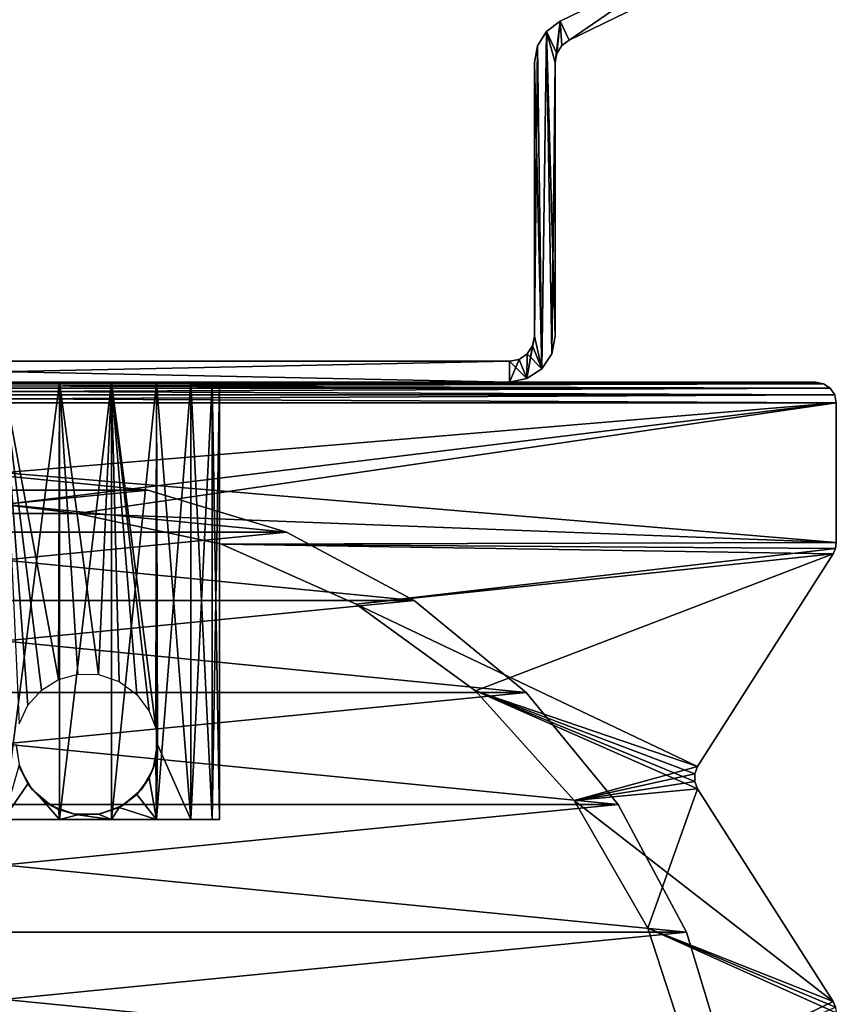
# Model space of a CAD drawing. Header units: millimetres. Extents: x -20 to 20, y 0 to 60.6.
# Tile 5 of 6: x 0.4 to 20, y 25.1 to 48.7. Entities that reach past the tile are written whole.
import ezdxf

# ---------------------------------------------------------------- set-up
doc = ezdxf.new("R2010")
doc.units = ezdxf.units.MM
doc.header["$LTSCALE"] = 65.185185
for name, color, linetype in [('1', 7, 'CONTINUOUS'), ('17', 7, 'CONTINUOUS'), ('2', 7, 'CONTINUOUS'), ('27', 7, 'CONTINUOUS'), ('28', 7, 'CONTINUOUS'), ('29', 7, 'CONTINUOUS'), ('31', 7, 'CONTINUOUS'), ('32', 7, 'CONTINUOUS'), ('33', 7, 'CONTINUOUS'), ('34', 7, 'CONTINUOUS'), ('35', 7, 'CONTINUOUS'), ('36', 7, 'CONTINUOUS'), ('37', 7, 'CONTINUOUS'), ('41', 7, 'CONTINUOUS'), ('42', 7, 'CONTINUOUS'), ('43', 7, 'CONTINUOUS'), ('54', 7, 'CONTINUOUS'), ('56', 7, 'CONTINUOUS'), ('58', 7, 'CONTINUOUS'), ('6', 7, 'CONTINUOUS'), ('63', 7, 'CONTINUOUS'), ('64', 7, 'CONTINUOUS'), ('65', 7, 'CONTINUOUS'), ('66', 7, 'CONTINUOUS'), ('7', 7, 'CONTINUOUS'), ('70', 7, 'CONTINUOUS'), ('71', 7, 'CONTINUOUS'), ('72', 7, 'CONTINUOUS'), ('8', 7, 'CONTINUOUS'), ('83', 7, 'CONTINUOUS'), ('85', 7, 'CONTINUOUS'), ('87', 7, 'CONTINUOUS'), ('9', 7, 'CONTINUOUS')]:
    doc.layers.add(name, color=color, linetype=linetype)

msp = doc.modelspace()

# ---------------------------------------------------------------- linework, layer by layer
at = {"layer": '1', "color": 250, "linetype": 'Continuous', "true_color": 0x1c1c1c}
for points in [[(-19.854, 39.854), (-19.691, 39.962), (19.854, 39.854), (-19.854, 39.854)], [(-19.691, 39.962), (-19.5, 40), (19.691, 39.962), (-19.691, 39.962)], [(19.854, 39.854), (-19.691, 39.962), (19.691, 39.962), (19.854, 39.854)], [(-19.5, 40), (19.5, 40), (19.691, 39.962), (-19.5, 40)], [(-19.962, 39.691), (-19.854, 39.854), (19.962, 39.691), (-19.962, 39.691)], [(19.962, 39.691), (-19.854, 39.854), (19.854, 39.854), (19.962, 39.691)], [(-20, 39.5), (-19.962, 39.691), (20, 39.5), (-20, 39.5)], [(20, 36.146), (-20, 39.5), (20, 39.5), (20, 36.146)], [(-1.77, 36.845), (-20, 39.5), (1.77, 36.845), (-1.77, 36.845)], [(-20, 39.5), (20, 36.146), (1.77, 36.845), (-20, 39.5)], [(20, 39.5), (-19.962, 39.691), (19.962, 39.691), (20, 39.5)], [(1.77, 36.845), (20, 36.146), (5.234, 36.109), (1.77, 36.845)], [(20, 36.146), (19.98, 36.006), (5.234, 36.109), (20, 36.146)], [(5.234, 36.109), (19.922, 35.877), (8.469, 34.669), (5.234, 36.109)], [(19.98, 36.006), (19.922, 35.877), (5.234, 36.109), (19.98, 36.006)], [(19.922, 35.877), (16.668, 30.77), (8.469, 34.669), (19.922, 35.877)], [(8.469, 34.669), (16.668, 30.77), (11.334, 32.587), (8.469, 34.669)], [(16.668, 30.77), (16.599, 30.595), (11.334, 32.587), (16.668, 30.77)], [(16.599, 30.595), (16.599, 30.407), (11.334, 32.587), (16.599, 30.595)], [(11.334, 32.587), (16.668, 30.232), (13.703, 29.956), (11.334, 32.587)], [(16.599, 30.407), (16.668, 30.232), (11.334, 32.587), (16.599, 30.407)], [(16.668, 30.232), (19.922, 25.125), (13.703, 29.956), (16.668, 30.232)], [(13.703, 29.956), (19.922, 25.125), (15.474, 26.889), (13.703, 29.956)], [(19.922, 25.125), (19.98, 24.996), (15.474, 26.889), (19.922, 25.125)], [(15.474, 26.889), (20, 24.856), (16.568, 23.522), (15.474, 26.889)], [(19.98, 24.996), (20, 24.856), (15.474, 26.889), (19.98, 24.996)]]:
    msp.add_3dface(points, dxfattribs=at)
at = {"layer": '17', "color": 250, "linetype": 'Continuous', "true_color": 0x1c1c1c}
for points in [[(19.691, 39.962), (19.5, 40), (19.691, 39.962, 768), (19.691, 39.962)], [(19.5, 40), (19.5, 40, 768), (19.691, 39.962, 768), (19.5, 40)], [(19.854, 39.854), (19.691, 39.962), (19.854, 39.854, 768), (19.854, 39.854)], [(19.691, 39.962), (19.691, 39.962, 768), (19.854, 39.854, 768), (19.691, 39.962)], [(19.962, 39.691), (19.854, 39.854), (19.962, 39.691, 768), (19.962, 39.691)], [(19.854, 39.854), (19.854, 39.854, 768), (19.962, 39.691, 768), (19.854, 39.854)], [(20, 39.5), (19.962, 39.691), (20, 39.5, 768), (20, 39.5)], [(20, 39.5, 768), (19.962, 39.691), (19.962, 39.691, 768), (20, 39.5, 768)]]:
    msp.add_3dface(points, dxfattribs=at)
at = {"layer": '2', "color": 250, "linetype": 'Continuous', "true_color": 0x1c1c1c}
for points in [[(-19.691, 39.962, 768), (-19.854, 39.854, 768), (19.691, 39.962, 768), (-19.691, 39.962, 768)], [(19.691, 39.962, 768), (-19.854, 39.854, 768), (19.854, 39.854, 768), (19.691, 39.962, 768)], [(19.5, 40, 768), (-19.691, 39.962, 768), (19.691, 39.962, 768), (19.5, 40, 768)], [(-19.5, 40, 768), (-19.691, 39.962, 768), (19.5, 40, 768), (-19.5, 40, 768)], [(-19.854, 39.854, 768), (-19.962, 39.691, 768), (19.854, 39.854, 768), (-19.854, 39.854, 768)], [(19.854, 39.854, 768), (-19.962, 39.691, 768), (19.962, 39.691, 768), (19.854, 39.854, 768)], [(-20, 39.5, 768), (20, 39.5, 768), (19.962, 39.691, 768), (-20, 39.5, 768)], [(-19.962, 39.691, 768), (-20, 39.5, 768), (19.962, 39.691, 768), (-19.962, 39.691, 768)], [(-20, 36.146, 768), (20, 39.5, 768), (-20, 39.5, 768), (-20, 36.146, 768)], [(20, 39.5, 768), (-20, 36.146, 768), (-1.77, 36.845, 768), (20, 39.5, 768)], [(1.77, 36.845, 768), (20, 39.5, 768), (-1.77, 36.845, 768), (1.77, 36.845, 768)], [(20, 36.146, 768), (20, 39.5, 768), (1.77, 36.845, 768), (20, 36.146, 768)], [(5.234, 36.109, 768), (20, 36.146, 768), (1.77, 36.845, 768), (5.234, 36.109, 768)], [(19.98, 36.006, 768), (20, 36.146, 768), (5.234, 36.109, 768), (19.98, 36.006, 768)], [(8.469, 34.669, 768), (19.98, 36.006, 768), (5.234, 36.109, 768), (8.469, 34.669, 768)], [(19.922, 35.877, 768), (19.98, 36.006, 768), (8.469, 34.669, 768), (19.922, 35.877, 768)], [(11.334, 32.587, 768), (19.922, 35.877, 768), (8.469, 34.669, 768), (11.334, 32.587, 768)], [(16.668, 30.77, 768), (19.922, 35.877, 768), (11.334, 32.587, 768), (16.668, 30.77, 768)], [(13.703, 29.956, 768), (16.668, 30.77, 768), (11.334, 32.587, 768), (13.703, 29.956, 768)], [(16.599, 30.595, 768), (16.668, 30.77, 768), (13.703, 29.956, 768), (16.599, 30.595, 768)], [(16.599, 30.407, 768), (16.599, 30.595, 768), (13.703, 29.956, 768), (16.599, 30.407, 768)], [(16.668, 30.232, 768), (16.599, 30.407, 768), (13.703, 29.956, 768), (16.668, 30.232, 768)], [(15.474, 26.889, 768), (16.668, 30.232, 768), (13.703, 29.956, 768), (15.474, 26.889, 768)], [(19.922, 25.125, 768), (16.668, 30.232, 768), (15.474, 26.889, 768), (19.922, 25.125, 768)], [(16.568, 23.522, 768), (19.922, 25.125, 768), (15.474, 26.889, 768), (16.568, 23.522, 768)], [(19.98, 24.996, 768), (19.922, 25.125, 768), (16.568, 23.522, 768), (19.98, 24.996, 768)]]:
    msp.add_3dface(points, dxfattribs=at)
at = {"layer": '27', "color": 250, "linetype": 'Continuous', "true_color": 0x1c1c1c}
for points in [[(1.343, 29.5, 29.987), (0, 29.5, 29.81), (1.343, 29.5, 40.013), (1.343, 29.5, 29.987)], [(1.343, 29.5, 40.013), (0, 29.5, 29.81), (0, 29.5, 40.19), (1.343, 29.5, 40.013)], [(2.595, 29.5, 30.505), (1.343, 29.5, 29.987), (2.595, 29.5, 39.495), (2.595, 29.5, 30.505)], [(2.595, 29.5, 39.495), (1.343, 29.5, 29.987), (1.343, 29.5, 40.013), (2.595, 29.5, 39.495)], [(3.67, 29.5, 31.33), (2.595, 29.5, 30.505), (3.67, 29.5, 38.67), (3.67, 29.5, 31.33)], [(3.67, 29.5, 38.67), (2.595, 29.5, 30.505), (2.595, 29.5, 39.495), (3.67, 29.5, 38.67)], [(4.495, 29.5, 32.405), (3.67, 29.5, 31.33), (4.495, 29.5, 37.595), (4.495, 29.5, 32.405)], [(4.495, 29.5, 37.595), (3.67, 29.5, 31.33), (3.67, 29.5, 38.67), (4.495, 29.5, 37.595)], [(5.013, 29.5, 33.657), (4.495, 29.5, 32.405), (5.013, 29.5, 36.343), (5.013, 29.5, 33.657)], [(5.013, 29.5, 36.343), (4.495, 29.5, 32.405), (4.495, 29.5, 37.595), (5.013, 29.5, 36.343)], [(5.19, 29.5, 35), (5.013, 29.5, 33.657), (5.013, 29.5, 36.343), (5.19, 29.5, 35)]]:
    msp.add_3dface(points, dxfattribs=at)
at = {"layer": '28', "color": 250, "linetype": 'Continuous', "true_color": 0x1c1c1c}
for points in [[(0, 40, 40.19), (1.343, 40, 40.013), (0, 29.5, 40.19), (0, 40, 40.19)], [(1.343, 40, 40.013), (1.343, 29.5, 40.013), (0, 29.5, 40.19), (1.343, 40, 40.013)], [(1.343, 40, 40.013), (2.595, 40, 39.495), (1.343, 29.5, 40.013), (1.343, 40, 40.013)], [(2.595, 40, 39.495), (2.595, 29.5, 39.495), (1.343, 29.5, 40.013), (2.595, 40, 39.495)], [(2.595, 40, 39.495), (3.67, 40, 38.67), (2.595, 29.5, 39.495), (2.595, 40, 39.495)], [(3.67, 40, 38.67), (3.67, 29.5, 38.67), (2.595, 29.5, 39.495), (3.67, 40, 38.67)], [(3.67, 40, 38.67), (4.495, 40, 37.595), (3.67, 29.5, 38.67), (3.67, 40, 38.67)], [(4.495, 40, 37.595), (4.495, 29.5, 37.595), (3.67, 29.5, 38.67), (4.495, 40, 37.595)], [(5.013, 40, 36.343), (5.013, 29.5, 36.343), (4.495, 29.5, 37.595), (5.013, 40, 36.343)], [(4.495, 40, 37.595), (5.013, 40, 36.343), (4.495, 29.5, 37.595), (4.495, 40, 37.595)], [(5.013, 40, 36.343), (5.19, 40, 35), (5.013, 29.5, 36.343), (5.013, 40, 36.343)], [(5.19, 40, 35), (5.19, 29.5, 35), (5.013, 29.5, 36.343), (5.19, 40, 35)]]:
    msp.add_3dface(points, dxfattribs=at)
at = {"layer": '29', "color": 250, "linetype": 'Continuous', "true_color": 0x1c1c1c}
for points in [[(0.585, 32.242, 29.843), (0, 40, 29.81), (0.373, 31.793, 29.823), (0.585, 32.242, 29.843)], [(0.911, 32.605, 29.891), (0, 40, 29.81), (0.585, 32.242, 29.843), (0.911, 32.605, 29.891)], [(1.321, 32.858, 29.981), (0, 40, 29.81), (0.911, 32.605, 29.891), (1.321, 32.858, 29.981)], [(1.343, 40, 29.987), (0, 40, 29.81), (1.321, 32.858, 29.981), (1.343, 40, 29.987)], [(1.786, 32.986, 30.127), (1.343, 40, 29.987), (1.321, 32.858, 29.981), (1.786, 32.986, 30.127)], [(2.595, 40, 30.505), (1.343, 40, 29.987), (2.281, 32.977, 30.338), (2.595, 40, 30.505)], [(2.281, 32.977, 30.338), (1.343, 40, 29.987), (1.786, 32.986, 30.127), (2.281, 32.977, 30.338)], [(2.774, 32.813, 30.614), (2.595, 40, 30.505), (2.281, 32.977, 30.338), (2.774, 32.813, 30.614)], [(3.67, 40, 31.33), (2.595, 40, 30.505), (3.654, 31.691, 31.315), (3.67, 40, 31.33)], [(3.654, 31.691, 31.315), (2.595, 40, 30.505), (3.501, 32.098, 31.169), (3.654, 31.691, 31.315)], [(3.501, 32.098, 31.169), (2.595, 40, 30.505), (3.205, 32.5, 30.917), (3.501, 32.098, 31.169)], [(3.205, 32.5, 30.917), (2.595, 40, 30.505), (2.774, 32.813, 30.614), (3.205, 32.5, 30.917)], [(3.7, 31.3, 31.36), (3.67, 40, 31.33), (3.654, 31.691, 31.315), (3.7, 31.3, 31.36)], [(4.495, 29.5, 32.405), (3.67, 40, 31.33), (3.7, 31.3, 31.36), (4.495, 29.5, 32.405)], [(4.495, 40, 32.405), (3.67, 40, 31.33), (4.495, 29.5, 32.405), (4.495, 40, 32.405)], [(4.495, 40, 32.405), (4.495, 29.5, 32.405), (5.013, 29.5, 33.657), (4.495, 40, 32.405)], [(5.013, 40, 33.657), (4.495, 40, 32.405), (5.013, 29.5, 33.657), (5.013, 40, 33.657)], [(5.013, 40, 33.657), (5.013, 29.5, 33.657), (5.19, 29.5, 35), (5.013, 40, 33.657)], [(5.19, 40, 35), (5.013, 40, 33.657), (5.19, 29.5, 35), (5.19, 40, 35)], [(3.67, 29.5, 31.33), (3.7, 31.3, 31.36), (3.654, 30.909, 31.315), (3.67, 29.5, 31.33)], [(3.67, 29.5, 31.33), (4.495, 29.5, 32.405), (3.7, 31.3, 31.36), (3.67, 29.5, 31.33)], [(0.373, 30.807, 29.823), (0, 29.5, 29.81), (0.585, 30.358, 29.843), (0.373, 30.807, 29.823)], [(3.501, 30.502, 31.169), (3.67, 29.5, 31.33), (3.654, 30.909, 31.315), (3.501, 30.502, 31.169)], [(3.205, 30.1, 30.917), (3.67, 29.5, 31.33), (3.501, 30.502, 31.169), (3.205, 30.1, 30.917)], [(0, 29.5, 29.81), (1.343, 29.5, 29.987), (0.585, 30.358, 29.843), (0, 29.5, 29.81)], [(0.585, 30.358, 29.843), (1.343, 29.5, 29.987), (0.911, 29.995, 29.891), (0.585, 30.358, 29.843)], [(2.774, 29.787, 30.614), (3.67, 29.5, 31.33), (3.205, 30.1, 30.917), (2.774, 29.787, 30.614)], [(0.911, 29.995, 29.891), (1.343, 29.5, 29.987), (1.321, 29.742, 29.981), (0.911, 29.995, 29.891)], [(1.321, 29.742, 29.981), (1.343, 29.5, 29.987), (1.786, 29.614, 30.127), (1.321, 29.742, 29.981)], [(1.343, 29.5, 29.987), (2.595, 29.5, 30.505), (1.786, 29.614, 30.127), (1.343, 29.5, 29.987)], [(1.786, 29.614, 30.127), (2.595, 29.5, 30.505), (2.281, 29.623, 30.338), (1.786, 29.614, 30.127)], [(2.281, 29.623, 30.338), (2.595, 29.5, 30.505), (2.774, 29.787, 30.614), (2.281, 29.623, 30.338)], [(2.595, 29.5, 30.505), (3.67, 29.5, 31.33), (2.774, 29.787, 30.614), (2.595, 29.5, 30.505)]]:
    msp.add_3dface(points, dxfattribs=at)
at = {"layer": '31', "color": 250, "linetype": 'Continuous', "true_color": 0x1c1c1c}
for points in [[(0.3, 31.3, 22), (0.373, 30.807, 29.823), (0.403, 30.719, 22), (0.3, 31.3, 22)], [(3.654, 30.909, 31.315), (3.7, 31.3, 31.36), (3.597, 30.719, 22), (3.654, 30.909, 31.315)], [(3.597, 30.719, 22), (3.7, 31.3, 31.36), (3.7, 31.3, 22), (3.597, 30.719, 22)], [(0.373, 30.807, 29.823), (0.585, 30.358, 29.843), (0.403, 30.719, 22), (0.373, 30.807, 29.823)], [(3.501, 30.502, 31.169), (3.654, 30.909, 31.315), (3.597, 30.719, 22), (3.501, 30.502, 31.169)], [(0.403, 30.719, 22), (0.585, 30.358, 29.843), (0.698, 30.207, 22), (0.403, 30.719, 22)], [(3.205, 30.1, 30.917), (3.501, 30.502, 31.169), (3.302, 30.207, 22), (3.205, 30.1, 30.917)], [(3.302, 30.207, 22), (3.501, 30.502, 31.169), (3.597, 30.719, 22), (3.302, 30.207, 22)], [(0.585, 30.358, 29.843), (0.911, 29.995, 29.891), (0.698, 30.207, 22), (0.585, 30.358, 29.843)], [(0.698, 30.207, 22), (0.911, 29.995, 29.891), (1.15, 29.828, 22), (0.698, 30.207, 22)], [(2.774, 29.787, 30.614), (3.205, 30.1, 30.917), (2.85, 29.828, 22), (2.774, 29.787, 30.614)], [(2.85, 29.828, 22), (3.205, 30.1, 30.917), (3.302, 30.207, 22), (2.85, 29.828, 22)], [(0.911, 29.995, 29.891), (1.321, 29.742, 29.981), (1.15, 29.828, 22), (0.911, 29.995, 29.891)], [(1.15, 29.828, 22), (1.321, 29.742, 29.981), (1.705, 29.626, 22), (1.15, 29.828, 22)], [(2.295, 29.626, 22), (2.774, 29.787, 30.614), (2.85, 29.828, 22), (2.295, 29.626, 22)], [(1.321, 29.742, 29.981), (1.786, 29.614, 30.127), (1.705, 29.626, 22), (1.321, 29.742, 29.981)], [(1.786, 29.614, 30.127), (2.281, 29.623, 30.338), (1.705, 29.626, 22), (1.786, 29.614, 30.127)], [(1.705, 29.626, 22), (2.281, 29.623, 30.338), (2.295, 29.626, 22), (1.705, 29.626, 22)], [(2.281, 29.623, 30.338), (2.774, 29.787, 30.614), (2.295, 29.626, 22), (2.281, 29.623, 30.338)]]:
    msp.add_3dface(points, dxfattribs=at)
at = {"layer": '32', "color": 3, "linetype": 'Continuous'}
for points in [[(0, 37.75, 768), (-3.463, 37.409, 768), (3.463, 37.409, 768), (0, 37.75, 768)], [(-3.463, 37.409, 768), (-6.793, 36.399, 768), (3.463, 37.409, 768), (-3.463, 37.409, 768)], [(3.463, 37.409, 768), (-6.793, 36.399, 768), (6.793, 36.399, 768), (3.463, 37.409, 768)], [(6.793, 36.399, 768), (-9.861, 34.759, 768), (9.861, 34.759, 768), (6.793, 36.399, 768)], [(-6.793, 36.399, 768), (-9.861, 34.759, 768), (6.793, 36.399, 768), (-6.793, 36.399, 768)], [(9.861, 34.759, 768), (-12.551, 32.551, 768), (12.551, 32.551, 768), (9.861, 34.759, 768)], [(-9.861, 34.759, 768), (-12.551, 32.551, 768), (9.861, 34.759, 768), (-9.861, 34.759, 768)], [(12.551, 32.551, 768), (-14.759, 29.861, 768), (14.759, 29.861, 768), (12.551, 32.551, 768)], [(-12.551, 32.551, 768), (-14.759, 29.861, 768), (12.551, 32.551, 768), (-12.551, 32.551, 768)], [(14.759, 29.861, 768), (-16.399, 26.793, 768), (16.399, 26.793, 768), (14.759, 29.861, 768)], [(-14.759, 29.861, 768), (-16.399, 26.793, 768), (14.759, 29.861, 768), (-14.759, 29.861, 768)], [(16.399, 26.793, 768), (-17.409, 23.463, 768), (17.409, 23.463, 768), (16.399, 26.793, 768)], [(-16.399, 26.793, 768), (-17.409, 23.463, 768), (16.399, 26.793, 768), (-16.399, 26.793, 768)]]:
    msp.add_3dface(points, dxfattribs=at)
at = {"layer": '33', "color": 3, "linetype": 'Continuous'}
for points in [[(0, 37.75), (3.463, 37.409), (-3.463, 37.409), (0, 37.75)], [(-3.463, 37.409), (6.793, 36.399), (-6.793, 36.399), (-3.463, 37.409)], [(3.463, 37.409), (6.793, 36.399), (-3.463, 37.409), (3.463, 37.409)], [(-6.793, 36.399), (9.861, 34.759), (-9.861, 34.759), (-6.793, 36.399)], [(6.793, 36.399), (9.861, 34.759), (-6.793, 36.399), (6.793, 36.399)], [(-9.861, 34.759), (12.551, 32.551), (-12.551, 32.551), (-9.861, 34.759)], [(9.861, 34.759), (12.551, 32.551), (-9.861, 34.759), (9.861, 34.759)], [(-12.551, 32.551), (14.759, 29.861), (-14.759, 29.861), (-12.551, 32.551)], [(12.551, 32.551), (14.759, 29.861), (-12.551, 32.551), (12.551, 32.551)], [(-14.759, 29.861), (16.399, 26.793), (-16.399, 26.793), (-14.759, 29.861)], [(14.759, 29.861), (16.399, 26.793), (-14.759, 29.861), (14.759, 29.861)], [(-16.399, 26.793), (17.409, 23.463), (-17.409, 23.463), (-16.399, 26.793)], [(16.399, 26.793), (17.409, 23.463), (-16.399, 26.793), (16.399, 26.793)]]:
    msp.add_3dface(points, dxfattribs=at)
at = {"layer": '34', "color": 7, "linetype": 'Continuous', "true_color": 0xf5f5f5}
for points in [[(13.368, 48.664, 688), (16.38, 50.133, 688), (13.587, 48.214, 688), (13.368, 48.664, 688)], [(13.587, 48.214, 688), (16.38, 50.133, 688), (16.599, 49.683, 688), (13.587, 48.214, 688)], [(13.041, 48.421, 688), (13.368, 48.664, 688), (13.25, 47.675, 688), (13.041, 48.421, 688)], [(13.25, 47.675, 688), (13.368, 48.664, 688), (13.291, 47.893, 688), (13.25, 47.675, 688)], [(13.291, 47.893, 688), (13.368, 48.664, 688), (13.409, 48.082, 688), (13.291, 47.893, 688)], [(13.409, 48.082, 688), (13.368, 48.664, 688), (13.587, 48.214, 688), (13.409, 48.082, 688)], [(12.825, 48.075, 688), (13.041, 48.421, 688), (12.928, 40.322, 688), (12.825, 48.075, 688)], [(12.928, 40.322, 688), (13.041, 48.421, 688), (13.166, 40.679, 688), (12.928, 40.322, 688)], [(13.166, 40.679, 688), (13.041, 48.421, 688), (13.25, 47.675, 688), (13.166, 40.679, 688)], [(12.75, 41.1, 688), (12.825, 48.075, 688), (12.928, 40.322, 688), (12.75, 41.1, 688)], [(12.75, 47.675, 688), (12.825, 48.075, 688), (12.75, 41.1, 688), (12.75, 47.675, 688)], [(13.25, 41.1, 688), (13.166, 40.679, 688), (13.25, 47.675, 688), (13.25, 41.1, 688)], [(12.571, 40.084, 688), (12.75, 41.1, 688), (12.928, 40.322, 688), (12.571, 40.084, 688)], [(12.704, 40.87, 688), (12.75, 41.1, 688), (12.571, 40.084, 688), (12.704, 40.87, 688)], [(12.38, 40.546, 688), (12.574, 40.676, 688), (12.571, 40.084, 688), (12.38, 40.546, 688)], [(12.574, 40.676, 688), (12.704, 40.87, 688), (12.571, 40.084, 688), (12.574, 40.676, 688)], [(-12.15, 40, 688), (12.15, 40.5, 688), (12.15, 40, 688), (-12.15, 40, 688)], [(-12.15, 40.5, 688), (12.15, 40.5, 688), (-12.15, 40, 688), (-12.15, 40.5, 688)], [(12.15, 40, 688), (12.38, 40.546, 688), (12.571, 40.084, 688), (12.15, 40, 688)], [(12.15, 40.5, 688), (12.38, 40.546, 688), (12.15, 40, 688), (12.15, 40.5, 688)]]:
    msp.add_3dface(points, dxfattribs=at)
at = {"layer": '35', "color": 7, "linetype": 'Continuous', "true_color": 0xf5f5f5}
for points in [[(16.38, 50.133, 718), (13.368, 48.664, 718), (13.587, 48.214, 718), (16.38, 50.133, 718)], [(16.599, 49.683, 718), (16.38, 50.133, 718), (13.587, 48.214, 718), (16.599, 49.683, 718)], [(13.368, 48.664, 718), (13.041, 48.421, 718), (13.291, 47.893, 718), (13.368, 48.664, 718)], [(13.409, 48.082, 718), (13.368, 48.664, 718), (13.291, 47.893, 718), (13.409, 48.082, 718)], [(13.587, 48.214, 718), (13.368, 48.664, 718), (13.409, 48.082, 718), (13.587, 48.214, 718)], [(13.041, 48.421, 718), (12.825, 48.075, 718), (12.928, 40.322, 718), (13.041, 48.421, 718)], [(13.166, 40.679, 718), (13.041, 48.421, 718), (12.928, 40.322, 718), (13.166, 40.679, 718)], [(13.25, 41.1, 718), (13.041, 48.421, 718), (13.166, 40.679, 718), (13.25, 41.1, 718)], [(13.25, 47.675, 718), (13.041, 48.421, 718), (13.25, 41.1, 718), (13.25, 47.675, 718)], [(13.291, 47.893, 718), (13.041, 48.421, 718), (13.25, 47.675, 718), (13.291, 47.893, 718)], [(12.825, 48.075, 718), (12.75, 47.675, 718), (12.928, 40.322, 718), (12.825, 48.075, 718)], [(12.75, 47.675, 718), (12.75, 41.1, 718), (12.928, 40.322, 718), (12.75, 47.675, 718)], [(12.75, 41.1, 718), (12.704, 40.87, 718), (12.928, 40.322, 718), (12.75, 41.1, 718)], [(12.574, 40.676, 718), (12.38, 40.546, 718), (12.571, 40.084, 718), (12.574, 40.676, 718)], [(12.928, 40.322, 718), (12.574, 40.676, 718), (12.571, 40.084, 718), (12.928, 40.322, 718)], [(12.704, 40.87, 718), (12.574, 40.676, 718), (12.928, 40.322, 718), (12.704, 40.87, 718)], [(12.15, 40, 718), (-12.15, 40.5, 718), (-12.15, 40, 718), (12.15, 40, 718)], [(12.15, 40.5, 718), (-12.15, 40.5, 718), (12.15, 40, 718), (12.15, 40.5, 718)], [(12.38, 40.546, 718), (12.15, 40.5, 718), (12.571, 40.084, 718), (12.38, 40.546, 718)], [(12.571, 40.084, 718), (12.15, 40.5, 718), (12.15, 40, 718), (12.571, 40.084, 718)]]:
    msp.add_3dface(points, dxfattribs=at)
at = {"layer": '36', "color": 7, "linetype": 'Continuous', "true_color": 0xf5f5f5}
for points in [[(13.25, 41.1, 688), (13.25, 47.675, 688), (13.25, 47.675, 718), (13.25, 41.1, 688)], [(13.25, 41.1, 688), (13.25, 47.675, 718), (13.25, 41.1, 718), (13.25, 41.1, 688)]]:
    msp.add_3dface(points, dxfattribs=at)
at = {"layer": '37', "color": 7, "linetype": 'Continuous', "true_color": 0xf5f5f5}
for points in [[(13.587, 48.214, 688), (16.599, 49.683, 688), (16.599, 49.683, 718), (13.587, 48.214, 688)], [(13.587, 48.214, 688), (16.599, 49.683, 718), (13.587, 48.214, 718), (13.587, 48.214, 688)]]:
    msp.add_3dface(points, dxfattribs=at)
at = {"layer": '41', "color": 7, "linetype": 'Continuous', "true_color": 0xf5f5f5}
for points in [[(16.38, 50.133, 688), (13.368, 48.664, 718), (16.38, 50.133, 718), (16.38, 50.133, 688)], [(16.38, 50.133, 688), (13.368, 48.664, 688), (13.368, 48.664, 718), (16.38, 50.133, 688)]]:
    msp.add_3dface(points, dxfattribs=at)
at = {"layer": '42', "color": 7, "linetype": 'Continuous', "true_color": 0xf5f5f5}
for points in [[(12.75, 47.675, 688), (12.75, 41.1, 718), (12.75, 47.675, 718), (12.75, 47.675, 688)], [(12.75, 47.675, 688), (12.75, 41.1, 688), (12.75, 41.1, 718), (12.75, 47.675, 688)]]:
    msp.add_3dface(points, dxfattribs=at)
at = {"layer": '43', "color": 7, "linetype": 'Continuous', "true_color": 0xf5f5f5}
for points in [[(12.15, 40.5, 688), (-12.15, 40.5, 688), (-0.478, 40.5, 696.095), (12.15, 40.5, 688)], [(-12.15, 40.5, 718), (12.15, 40.5, 718), (0.478, 40.5, 709.905), (-12.15, 40.5, 718)], [(0, 40.5, 710), (-12.15, 40.5, 718), (0.478, 40.5, 709.905), (0, 40.5, 710)], [(0, 40.5, 696), (12.15, 40.5, 688), (-0.478, 40.5, 696.095), (0, 40.5, 696)], [(0.478, 40.5, 696.095), (12.15, 40.5, 688), (0, 40.5, 696), (0.478, 40.5, 696.095)], [(0.884, 40.5, 696.366), (12.15, 40.5, 688), (0.478, 40.5, 696.095), (0.884, 40.5, 696.366)], [(0.478, 40.5, 709.905), (12.15, 40.5, 718), (0.884, 40.5, 709.634), (0.478, 40.5, 709.905)], [(1.155, 40.5, 696.772), (12.15, 40.5, 688), (0.884, 40.5, 696.366), (1.155, 40.5, 696.772)], [(12.15, 40.5, 718), (9.384, 40.5, 703.884), (0.884, 40.5, 709.634), (12.15, 40.5, 718)], [(9.384, 40.5, 703.884), (8.978, 40.5, 704.155), (0.884, 40.5, 709.634), (9.384, 40.5, 703.884)], [(0.884, 40.5, 709.634), (8.978, 40.5, 704.155), (1.155, 40.5, 709.228), (0.884, 40.5, 709.634)], [(1.25, 40.5, 697.25), (12.15, 40.5, 688), (1.155, 40.5, 696.772), (1.25, 40.5, 697.25)], [(8.978, 40.5, 704.155), (1.25, 40.5, 708.75), (1.155, 40.5, 709.228), (8.978, 40.5, 704.155)], [(7.616, 40.5, 703.884), (7.345, 40.5, 703.478), (1.25, 40.5, 708.75), (7.616, 40.5, 703.884)], [(7.345, 40.5, 703.478), (7.25, 40.5, 703), (1.25, 40.5, 708.75), (7.345, 40.5, 703.478)], [(7.25, 40.5, 703), (7.345, 40.5, 702.522), (1.25, 40.5, 708.75), (7.25, 40.5, 703)], [(1.25, 40.5, 708.75), (7.616, 40.5, 702.116), (1.25, 40.5, 697.25), (1.25, 40.5, 708.75)], [(7.345, 40.5, 702.522), (7.616, 40.5, 702.116), (1.25, 40.5, 708.75), (7.345, 40.5, 702.522)], [(8.022, 40.5, 704.155), (7.616, 40.5, 703.884), (1.25, 40.5, 708.75), (8.022, 40.5, 704.155)], [(7.616, 40.5, 702.116), (8.022, 40.5, 701.845), (1.25, 40.5, 697.25), (7.616, 40.5, 702.116)], [(8.5, 40.5, 704.25), (8.022, 40.5, 704.155), (1.25, 40.5, 708.75), (8.5, 40.5, 704.25)], [(8.022, 40.5, 701.845), (8.5, 40.5, 701.75), (1.25, 40.5, 697.25), (8.022, 40.5, 701.845)], [(8.5, 40.5, 701.75), (12.15, 40.5, 688), (1.25, 40.5, 697.25), (8.5, 40.5, 701.75)], [(8.978, 40.5, 704.155), (8.5, 40.5, 704.25), (1.25, 40.5, 708.75), (8.978, 40.5, 704.155)], [(8.978, 40.5, 701.845), (12.15, 40.5, 688), (8.5, 40.5, 701.75), (8.978, 40.5, 701.845)], [(9.384, 40.5, 702.116), (12.15, 40.5, 688), (8.978, 40.5, 701.845), (9.384, 40.5, 702.116)], [(9.655, 40.5, 702.522), (12.15, 40.5, 688), (9.384, 40.5, 702.116), (9.655, 40.5, 702.522)], [(9.384, 40.5, 703.884), (12.15, 40.5, 718), (9.655, 40.5, 703.478), (9.384, 40.5, 703.884)], [(9.75, 40.5, 703), (12.15, 40.5, 688), (9.655, 40.5, 702.522), (9.75, 40.5, 703)], [(12.15, 40.5, 718), (9.75, 40.5, 703), (9.655, 40.5, 703.478), (12.15, 40.5, 718)], [(12.15, 40.5, 718), (12.15, 40.5, 688), (9.75, 40.5, 703), (12.15, 40.5, 718)]]:
    msp.add_3dface(points, dxfattribs=at)
at = {"layer": '54', "color": 7, "linetype": 'Continuous', "true_color": 0xf5f5f5}
for points in [[(13.25, 41.1, 688), (13.25, 41.1, 718), (13.166, 40.679, 718), (13.25, 41.1, 688)], [(13.166, 40.679, 688), (13.25, 41.1, 688), (13.166, 40.679, 718), (13.166, 40.679, 688)], [(13.166, 40.679, 688), (13.166, 40.679, 718), (12.928, 40.322, 718), (13.166, 40.679, 688)], [(12.928, 40.322, 688), (13.166, 40.679, 688), (12.928, 40.322, 718), (12.928, 40.322, 688)], [(12.571, 40.084, 688), (12.928, 40.322, 688), (12.571, 40.084, 718), (12.571, 40.084, 688)], [(12.928, 40.322, 688), (12.928, 40.322, 718), (12.571, 40.084, 718), (12.928, 40.322, 688)], [(12.15, 40, 688), (12.571, 40.084, 688), (12.15, 40, 718), (12.15, 40, 688)], [(12.571, 40.084, 688), (12.571, 40.084, 718), (12.15, 40, 718), (12.571, 40.084, 688)]]:
    msp.add_3dface(points, dxfattribs=at)
at = {"layer": '56', "color": 7, "linetype": 'Continuous', "true_color": 0xf5f5f5}
for points in [[(13.041, 48.421, 688), (13.041, 48.421, 718), (13.368, 48.664, 718), (13.041, 48.421, 688)], [(13.368, 48.664, 688), (13.041, 48.421, 688), (13.368, 48.664, 718), (13.368, 48.664, 688)], [(12.825, 48.075, 688), (12.825, 48.075, 718), (13.041, 48.421, 718), (12.825, 48.075, 688)], [(13.041, 48.421, 688), (12.825, 48.075, 688), (13.041, 48.421, 718), (13.041, 48.421, 688)], [(12.825, 48.075, 688), (12.75, 47.675, 688), (12.825, 48.075, 718), (12.825, 48.075, 688)], [(12.75, 47.675, 688), (12.75, 47.675, 718), (12.825, 48.075, 718), (12.75, 47.675, 688)]]:
    msp.add_3dface(points, dxfattribs=at)
at = {"layer": '58', "color": 7, "linetype": 'Continuous', "true_color": 0xf5f5f5}
for points in [[(12.704, 40.87, 688), (12.704, 40.87, 718), (12.75, 41.1, 718), (12.704, 40.87, 688)], [(12.75, 41.1, 688), (12.704, 40.87, 688), (12.75, 41.1, 718), (12.75, 41.1, 688)], [(12.38, 40.546, 688), (12.38, 40.546, 718), (12.574, 40.676, 718), (12.38, 40.546, 688)], [(12.574, 40.676, 688), (12.38, 40.546, 688), (12.574, 40.676, 718), (12.574, 40.676, 688)], [(12.574, 40.676, 688), (12.574, 40.676, 718), (12.704, 40.87, 718), (12.574, 40.676, 688)], [(12.704, 40.87, 688), (12.574, 40.676, 688), (12.704, 40.87, 718), (12.704, 40.87, 688)], [(12.15, 40.5, 688), (12.15, 40.5, 718), (12.38, 40.546, 718), (12.15, 40.5, 688)], [(12.38, 40.546, 688), (12.15, 40.5, 688), (12.38, 40.546, 718), (12.38, 40.546, 688)]]:
    msp.add_3dface(points, dxfattribs=at)
at = {"layer": '6', "color": 250, "linetype": 'Continuous', "true_color": 0x1c1c1c}
for points in [[(19.922, 25.125), (16.668, 30.232), (16.668, 30.232, 768), (19.922, 25.125)], [(19.922, 25.125), (16.668, 30.232, 768), (19.922, 25.125, 768), (19.922, 25.125)]]:
    msp.add_3dface(points, dxfattribs=at)
at = {"layer": '63', "color": 7, "linetype": 'Continuous', "true_color": 0xe0f2ff}
for points in [[(13.368, 48.664, 50), (16.38, 50.133, 50), (13.587, 48.214, 50), (13.368, 48.664, 50)], [(13.587, 48.214, 50), (16.38, 50.133, 50), (16.599, 49.683, 50), (13.587, 48.214, 50)], [(13.041, 48.421, 50), (13.368, 48.664, 50), (13.25, 47.675, 50), (13.041, 48.421, 50)], [(13.25, 47.675, 50), (13.368, 48.664, 50), (13.291, 47.893, 50), (13.25, 47.675, 50)], [(13.291, 47.893, 50), (13.368, 48.664, 50), (13.409, 48.082, 50), (13.291, 47.893, 50)], [(13.409, 48.082, 50), (13.368, 48.664, 50), (13.587, 48.214, 50), (13.409, 48.082, 50)], [(12.825, 48.075, 50), (13.041, 48.421, 50), (12.928, 40.322, 50), (12.825, 48.075, 50)], [(12.928, 40.322, 50), (13.041, 48.421, 50), (13.166, 40.679, 50), (12.928, 40.322, 50)], [(13.166, 40.679, 50), (13.041, 48.421, 50), (13.25, 47.675, 50), (13.166, 40.679, 50)], [(12.75, 41.1, 50), (12.825, 48.075, 50), (12.928, 40.322, 50), (12.75, 41.1, 50)], [(12.75, 47.675, 50), (12.825, 48.075, 50), (12.75, 41.1, 50), (12.75, 47.675, 50)], [(13.25, 41.1, 50), (13.166, 40.679, 50), (13.25, 47.675, 50), (13.25, 41.1, 50)], [(12.571, 40.084, 50), (12.75, 41.1, 50), (12.928, 40.322, 50), (12.571, 40.084, 50)], [(12.704, 40.87, 50), (12.75, 41.1, 50), (12.571, 40.084, 50), (12.704, 40.87, 50)], [(12.38, 40.546, 50), (12.574, 40.676, 50), (12.571, 40.084, 50), (12.38, 40.546, 50)], [(12.574, 40.676, 50), (12.704, 40.87, 50), (12.571, 40.084, 50), (12.574, 40.676, 50)], [(-12.15, 40, 50), (12.15, 40.5, 50), (12.15, 40, 50), (-12.15, 40, 50)], [(-12.15, 40.5, 50), (12.15, 40.5, 50), (-12.15, 40, 50), (-12.15, 40.5, 50)], [(12.15, 40, 50), (12.38, 40.546, 50), (12.571, 40.084, 50), (12.15, 40, 50)], [(12.15, 40.5, 50), (12.38, 40.546, 50), (12.15, 40, 50), (12.15, 40.5, 50)]]:
    msp.add_3dface(points, dxfattribs=at)
at = {"layer": '64', "color": 7, "linetype": 'Continuous', "true_color": 0xe0f2ff}
for points in [[(16.38, 50.133, 80), (13.368, 48.664, 80), (13.587, 48.214, 80), (16.38, 50.133, 80)], [(16.599, 49.683, 80), (16.38, 50.133, 80), (13.587, 48.214, 80), (16.599, 49.683, 80)], [(13.368, 48.664, 80), (13.041, 48.421, 80), (13.291, 47.893, 80), (13.368, 48.664, 80)], [(13.409, 48.082, 80), (13.368, 48.664, 80), (13.291, 47.893, 80), (13.409, 48.082, 80)], [(13.587, 48.214, 80), (13.368, 48.664, 80), (13.409, 48.082, 80), (13.587, 48.214, 80)], [(13.041, 48.421, 80), (12.825, 48.075, 80), (12.928, 40.322, 80), (13.041, 48.421, 80)], [(13.166, 40.679, 80), (13.041, 48.421, 80), (12.928, 40.322, 80), (13.166, 40.679, 80)], [(13.25, 41.1, 80), (13.041, 48.421, 80), (13.166, 40.679, 80), (13.25, 41.1, 80)], [(13.25, 47.675, 80), (13.041, 48.421, 80), (13.25, 41.1, 80), (13.25, 47.675, 80)], [(13.291, 47.893, 80), (13.041, 48.421, 80), (13.25, 47.675, 80), (13.291, 47.893, 80)], [(12.825, 48.075, 80), (12.75, 47.675, 80), (12.928, 40.322, 80), (12.825, 48.075, 80)], [(12.75, 47.675, 80), (12.75, 41.1, 80), (12.928, 40.322, 80), (12.75, 47.675, 80)], [(12.75, 41.1, 80), (12.704, 40.87, 80), (12.928, 40.322, 80), (12.75, 41.1, 80)], [(12.574, 40.676, 80), (12.38, 40.546, 80), (12.571, 40.084, 80), (12.574, 40.676, 80)], [(12.928, 40.322, 80), (12.574, 40.676, 80), (12.571, 40.084, 80), (12.928, 40.322, 80)], [(12.704, 40.87, 80), (12.574, 40.676, 80), (12.928, 40.322, 80), (12.704, 40.87, 80)], [(12.15, 40.5, 80), (-12.15, 40.5, 80), (12.15, 40, 80), (12.15, 40.5, 80)], [(12.15, 40, 80), (-12.15, 40.5, 80), (-12.15, 40, 80), (12.15, 40, 80)], [(12.38, 40.546, 80), (12.15, 40.5, 80), (12.571, 40.084, 80), (12.38, 40.546, 80)], [(12.571, 40.084, 80), (12.15, 40.5, 80), (12.15, 40, 80), (12.571, 40.084, 80)]]:
    msp.add_3dface(points, dxfattribs=at)
at = {"layer": '65', "color": 7, "linetype": 'Continuous', "true_color": 0xe0f2ff}
for points in [[(13.25, 41.1, 50), (13.25, 47.675, 50), (13.25, 47.675, 80), (13.25, 41.1, 50)], [(13.25, 41.1, 50), (13.25, 47.675, 80), (13.25, 41.1, 80), (13.25, 41.1, 50)]]:
    msp.add_3dface(points, dxfattribs=at)
at = {"layer": '66', "color": 7, "linetype": 'Continuous', "true_color": 0xe0f2ff}
for points in [[(13.587, 48.214, 50), (16.599, 49.683, 50), (16.599, 49.683, 80), (13.587, 48.214, 50)], [(13.587, 48.214, 50), (16.599, 49.683, 80), (13.587, 48.214, 80), (13.587, 48.214, 50)]]:
    msp.add_3dface(points, dxfattribs=at)
at = {"layer": '7', "color": 250, "linetype": 'Continuous', "true_color": 0x1c1c1c}
for points in [[(16.668, 30.77), (19.922, 35.877, 768), (16.668, 30.77, 768), (16.668, 30.77)], [(16.668, 30.77), (19.922, 35.877), (19.922, 35.877, 768), (16.668, 30.77)]]:
    msp.add_3dface(points, dxfattribs=at)
at = {"layer": '70', "color": 7, "linetype": 'Continuous', "true_color": 0xe0f2ff}
for points in [[(16.38, 50.133, 50), (13.368, 48.664, 80), (16.38, 50.133, 80), (16.38, 50.133, 50)], [(16.38, 50.133, 50), (13.368, 48.664, 50), (13.368, 48.664, 80), (16.38, 50.133, 50)]]:
    msp.add_3dface(points, dxfattribs=at)
at = {"layer": '71', "color": 7, "linetype": 'Continuous', "true_color": 0xe0f2ff}
for points in [[(12.75, 47.675, 50), (12.75, 41.1, 80), (12.75, 47.675, 80), (12.75, 47.675, 50)], [(12.75, 47.675, 50), (12.75, 41.1, 50), (12.75, 41.1, 80), (12.75, 47.675, 50)]]:
    msp.add_3dface(points, dxfattribs=at)
at = {"layer": '72', "color": 7, "linetype": 'Continuous', "true_color": 0xe0f2ff}
for points in [[(-12.15, 40.5, 80), (12.15, 40.5, 80), (0.478, 40.5, 71.905), (-12.15, 40.5, 80)], [(12.15, 40.5, 50), (-12.15, 40.5, 50), (-0.478, 40.5, 58.095), (12.15, 40.5, 50)], [(0, 40.5, 72), (-12.15, 40.5, 80), (0.478, 40.5, 71.905), (0, 40.5, 72)], [(0, 40.5, 58), (12.15, 40.5, 50), (-0.478, 40.5, 58.095), (0, 40.5, 58)], [(0.478, 40.5, 58.095), (12.15, 40.5, 50), (0, 40.5, 58), (0.478, 40.5, 58.095)], [(0.884, 40.5, 58.366), (12.15, 40.5, 50), (0.478, 40.5, 58.095), (0.884, 40.5, 58.366)], [(0.478, 40.5, 71.905), (12.15, 40.5, 80), (0.884, 40.5, 71.634), (0.478, 40.5, 71.905)], [(1.155, 40.5, 58.772), (12.15, 40.5, 50), (0.884, 40.5, 58.366), (1.155, 40.5, 58.772)], [(9.384, 40.5, 65.884), (8.978, 40.5, 66.155), (0.884, 40.5, 71.634), (9.384, 40.5, 65.884)], [(0.884, 40.5, 71.634), (8.978, 40.5, 66.155), (1.155, 40.5, 71.228), (0.884, 40.5, 71.634)], [(12.15, 40.5, 80), (9.384, 40.5, 65.884), (0.884, 40.5, 71.634), (12.15, 40.5, 80)], [(1.25, 40.5, 59.25), (12.15, 40.5, 50), (1.155, 40.5, 58.772), (1.25, 40.5, 59.25)], [(8.978, 40.5, 66.155), (1.25, 40.5, 70.75), (1.155, 40.5, 71.228), (8.978, 40.5, 66.155)], [(8.5, 40.5, 63.75), (12.15, 40.5, 50), (1.25, 40.5, 59.25), (8.5, 40.5, 63.75)], [(7.25, 40.5, 65), (7.345, 40.5, 64.522), (1.25, 40.5, 70.75), (7.25, 40.5, 65)], [(1.25, 40.5, 70.75), (7.616, 40.5, 64.116), (1.25, 40.5, 59.25), (1.25, 40.5, 70.75)], [(7.345, 40.5, 64.522), (7.616, 40.5, 64.116), (1.25, 40.5, 70.75), (7.345, 40.5, 64.522)], [(7.616, 40.5, 64.116), (8.022, 40.5, 63.845), (1.25, 40.5, 59.25), (7.616, 40.5, 64.116)], [(8.022, 40.5, 63.845), (8.5, 40.5, 63.75), (1.25, 40.5, 59.25), (8.022, 40.5, 63.845)], [(7.345, 40.5, 65.478), (7.25, 40.5, 65), (1.25, 40.5, 70.75), (7.345, 40.5, 65.478)], [(7.616, 40.5, 65.884), (7.345, 40.5, 65.478), (1.25, 40.5, 70.75), (7.616, 40.5, 65.884)], [(8.022, 40.5, 66.155), (7.616, 40.5, 65.884), (1.25, 40.5, 70.75), (8.022, 40.5, 66.155)], [(8.978, 40.5, 66.155), (8.5, 40.5, 66.25), (1.25, 40.5, 70.75), (8.978, 40.5, 66.155)], [(8.5, 40.5, 66.25), (8.022, 40.5, 66.155), (1.25, 40.5, 70.75), (8.5, 40.5, 66.25)], [(8.978, 40.5, 63.845), (12.15, 40.5, 50), (8.5, 40.5, 63.75), (8.978, 40.5, 63.845)], [(9.384, 40.5, 64.116), (12.15, 40.5, 50), (8.978, 40.5, 63.845), (9.384, 40.5, 64.116)], [(9.655, 40.5, 64.522), (12.15, 40.5, 50), (9.384, 40.5, 64.116), (9.655, 40.5, 64.522)], [(9.384, 40.5, 65.884), (12.15, 40.5, 80), (9.655, 40.5, 65.478), (9.384, 40.5, 65.884)], [(9.75, 40.5, 65), (12.15, 40.5, 50), (9.655, 40.5, 64.522), (9.75, 40.5, 65)], [(12.15, 40.5, 80), (9.75, 40.5, 65), (9.655, 40.5, 65.478), (12.15, 40.5, 80)], [(12.15, 40.5, 80), (12.15, 40.5, 50), (9.75, 40.5, 65), (12.15, 40.5, 80)]]:
    msp.add_3dface(points, dxfattribs=at)
at = {"layer": '8', "color": 250, "linetype": 'Continuous', "true_color": 0x1c1c1c}
for points in [[(20, 36.146), (20, 39.5), (20, 39.5, 768), (20, 36.146)], [(20, 36.146), (20, 39.5, 768), (20, 36.146, 768), (20, 36.146)]]:
    msp.add_3dface(points, dxfattribs=at)
at = {"layer": '83', "color": 7, "linetype": 'Continuous', "true_color": 0xe0f2ff}
for points in [[(13.25, 41.1, 50), (13.25, 41.1, 80), (13.166, 40.679, 80), (13.25, 41.1, 50)], [(13.166, 40.679, 50), (13.25, 41.1, 50), (13.166, 40.679, 80), (13.166, 40.679, 50)], [(13.166, 40.679, 50), (13.166, 40.679, 80), (12.928, 40.322, 80), (13.166, 40.679, 50)], [(12.928, 40.322, 50), (13.166, 40.679, 50), (12.928, 40.322, 80), (12.928, 40.322, 50)], [(12.928, 40.322, 50), (12.928, 40.322, 80), (12.571, 40.084, 80), (12.928, 40.322, 50)], [(12.571, 40.084, 50), (12.928, 40.322, 50), (12.571, 40.084, 80), (12.571, 40.084, 50)], [(12.571, 40.084, 50), (12.571, 40.084, 80), (12.15, 40, 80), (12.571, 40.084, 50)], [(12.15, 40, 50), (12.571, 40.084, 50), (12.15, 40, 80), (12.15, 40, 50)]]:
    msp.add_3dface(points, dxfattribs=at)
at = {"layer": '85', "color": 7, "linetype": 'Continuous', "true_color": 0xe0f2ff}
for points in [[(13.041, 48.421, 50), (13.041, 48.421, 80), (13.368, 48.664, 80), (13.041, 48.421, 50)], [(13.368, 48.664, 50), (13.041, 48.421, 50), (13.368, 48.664, 80), (13.368, 48.664, 50)], [(12.825, 48.075, 50), (12.825, 48.075, 80), (13.041, 48.421, 80), (12.825, 48.075, 50)], [(13.041, 48.421, 50), (12.825, 48.075, 50), (13.041, 48.421, 80), (13.041, 48.421, 50)], [(12.75, 47.675, 50), (12.75, 47.675, 80), (12.825, 48.075, 80), (12.75, 47.675, 50)], [(12.825, 48.075, 50), (12.75, 47.675, 50), (12.825, 48.075, 80), (12.825, 48.075, 50)]]:
    msp.add_3dface(points, dxfattribs=at)
at = {"layer": '87', "color": 7, "linetype": 'Continuous', "true_color": 0xe0f2ff}
for points in [[(12.704, 40.87, 50), (12.704, 40.87, 80), (12.75, 41.1, 80), (12.704, 40.87, 50)], [(12.75, 41.1, 50), (12.704, 40.87, 50), (12.75, 41.1, 80), (12.75, 41.1, 50)], [(12.38, 40.546, 50), (12.38, 40.546, 80), (12.574, 40.676, 80), (12.38, 40.546, 50)], [(12.574, 40.676, 50), (12.38, 40.546, 50), (12.574, 40.676, 80), (12.574, 40.676, 50)], [(12.574, 40.676, 50), (12.574, 40.676, 80), (12.704, 40.87, 80), (12.574, 40.676, 50)], [(12.704, 40.87, 50), (12.574, 40.676, 50), (12.704, 40.87, 80), (12.704, 40.87, 50)], [(12.15, 40.5, 50), (12.15, 40.5, 80), (12.38, 40.546, 80), (12.15, 40.5, 50)], [(12.38, 40.546, 50), (12.15, 40.5, 50), (12.38, 40.546, 80), (12.38, 40.546, 50)]]:
    msp.add_3dface(points, dxfattribs=at)
at = {"layer": '9', "color": 250, "linetype": 'Continuous', "true_color": 0x1c1c1c}
for points in [[(-8.5, 40, 65.95), (-19.5, 40, 768), (8.5, 40, 65.95), (-8.5, 40, 65.95)], [(9.172, 40, 703.672), (-19.5, 40, 768), (9.378, 40, 703.364), (9.172, 40, 703.672)], [(8.864, 40, 703.878), (-19.5, 40, 768), (9.172, 40, 703.672), (8.864, 40, 703.878)], [(8.5, 40, 703.95), (-19.5, 40, 768), (8.864, 40, 703.878), (8.5, 40, 703.95)], [(-8.5, 40, 703.95), (-19.5, 40, 768), (8.5, 40, 703.95), (-8.5, 40, 703.95)], [(-19.5, 40, 768), (-9.45, 40, 703), (8.5, 40, 65.95), (-19.5, 40, 768)], [(-19.5, 40, 768), (19.5, 40, 768), (9.378, 40, 703.364), (-19.5, 40, 768)], [(19.5, 40), (-19.5, 40), (-4.495, 40, 32.405), (19.5, 40)], [(-9.45, 40, 703), (-9.378, 40, 702.636), (8.5, 40, 65.95), (-9.45, 40, 703)], [(-9.378, 40, 702.636), (-9.172, 40, 702.328), (8.5, 40, 65.95), (-9.378, 40, 702.636)], [(-9.172, 40, 702.328), (-8.864, 40, 702.122), (8.5, 40, 65.95), (-9.172, 40, 702.328)], [(-8.864, 40, 702.122), (-8.5, 40, 702.05), (8.5, 40, 65.95), (-8.864, 40, 702.122)], [(-8.136, 40, 703.878), (-8.5, 40, 703.95), (8.136, 40, 703.878), (-8.136, 40, 703.878)], [(8.136, 40, 703.878), (-8.5, 40, 703.95), (8.5, 40, 703.95), (8.136, 40, 703.878)], [(9.378, 40, 65.364), (-8.5, 40, 702.05), (9.45, 40, 65), (9.378, 40, 65.364)], [(9.172, 40, 65.672), (-8.5, 40, 702.05), (9.378, 40, 65.364), (9.172, 40, 65.672)], [(8.136, 40, 65.878), (-8.5, 40, 65.95), (8.5, 40, 65.95), (8.136, 40, 65.878)], [(-8.136, 40, 65.878), (-8.5, 40, 65.95), (8.136, 40, 65.878), (-8.136, 40, 65.878)], [(-8.5, 40, 64.05), (-8.136, 40, 64.122), (8.5, 40, 64.05), (-8.5, 40, 64.05)], [(8.864, 40, 65.878), (-8.5, 40, 702.05), (9.172, 40, 65.672), (8.864, 40, 65.878)], [(8.5, 40, 65.95), (-8.5, 40, 702.05), (8.864, 40, 65.878), (8.5, 40, 65.95)], [(-8.5, 40, 702.05), (-8.136, 40, 702.122), (8.5, 40, 702.05), (-8.5, 40, 702.05)], [(4.495, 40, 37.595), (-8.5, 40, 64.05), (8.5, 40, 64.05), (4.495, 40, 37.595)], [(4.495, 40, 37.595), (3.67, 40, 38.67), (-8.5, 40, 64.05), (4.495, 40, 37.595)], [(3.67, 40, 38.67), (2.595, 40, 39.495), (-8.5, 40, 64.05), (3.67, 40, 38.67)], [(2.595, 40, 39.495), (1.343, 40, 40.013), (-8.5, 40, 64.05), (2.595, 40, 39.495)], [(1.343, 40, 40.013), (0, 40, 40.19), (-8.5, 40, 64.05), (1.343, 40, 40.013)], [(-8.5, 40, 702.05), (19.5, 40), (9.45, 40, 65), (-8.5, 40, 702.05)], [(19.5, 40), (-8.5, 40, 702.05), (8.5, 40, 702.05), (19.5, 40)], [(-8.136, 40, 702.122), (-7.828, 40, 702.328), (8.136, 40, 702.122), (-8.136, 40, 702.122)], [(-7.828, 40, 703.672), (-8.136, 40, 703.878), (7.828, 40, 703.672), (-7.828, 40, 703.672)], [(7.828, 40, 703.672), (-8.136, 40, 703.878), (8.136, 40, 703.878), (7.828, 40, 703.672)], [(8.5, 40, 64.05), (-8.136, 40, 64.122), (8.136, 40, 64.122), (8.5, 40, 64.05)], [(-8.136, 40, 64.122), (-7.828, 40, 64.328), (8.136, 40, 64.122), (-8.136, 40, 64.122)], [(7.828, 40, 65.672), (-8.136, 40, 65.878), (8.136, 40, 65.878), (7.828, 40, 65.672)], [(-7.828, 40, 65.672), (-8.136, 40, 65.878), (7.828, 40, 65.672), (-7.828, 40, 65.672)], [(8.5, 40, 702.05), (-8.136, 40, 702.122), (8.136, 40, 702.122), (8.5, 40, 702.05)], [(7.622, 40, 703.364), (-7.828, 40, 703.672), (7.828, 40, 703.672), (7.622, 40, 703.364)], [(-7.828, 40, 702.328), (-7.622, 40, 702.636), (7.828, 40, 702.328), (-7.828, 40, 702.328)], [(-7.622, 40, 703.364), (-7.828, 40, 703.672), (7.622, 40, 703.364), (-7.622, 40, 703.364)], [(8.136, 40, 64.122), (-7.828, 40, 64.328), (7.828, 40, 64.328), (8.136, 40, 64.122)], [(-7.828, 40, 64.328), (-7.622, 40, 64.636), (7.828, 40, 64.328), (-7.828, 40, 64.328)], [(7.622, 40, 65.364), (-7.828, 40, 65.672), (7.828, 40, 65.672), (7.622, 40, 65.364)], [(-7.622, 40, 65.364), (-7.828, 40, 65.672), (7.622, 40, 65.364), (-7.622, 40, 65.364)], [(8.136, 40, 702.122), (-7.828, 40, 702.328), (7.828, 40, 702.328), (8.136, 40, 702.122)], [(-7.55, 40, 703), (-7.622, 40, 703.364), (7.55, 40, 703), (-7.55, 40, 703)], [(7.55, 40, 703), (-7.622, 40, 703.364), (7.622, 40, 703.364), (7.55, 40, 703)], [(-7.622, 40, 702.636), (-7.55, 40, 703), (7.622, 40, 702.636), (-7.622, 40, 702.636)], [(7.828, 40, 702.328), (-7.622, 40, 702.636), (7.622, 40, 702.636), (7.828, 40, 702.328)], [(7.828, 40, 64.328), (-7.622, 40, 64.636), (7.622, 40, 64.636), (7.828, 40, 64.328)], [(-7.622, 40, 64.636), (-7.55, 40, 65), (7.622, 40, 64.636), (-7.622, 40, 64.636)], [(7.55, 40, 65), (-7.622, 40, 65.364), (7.622, 40, 65.364), (7.55, 40, 65)], [(-7.55, 40, 65), (-7.622, 40, 65.364), (7.55, 40, 65), (-7.55, 40, 65)], [(7.622, 40, 702.636), (-7.55, 40, 703), (7.55, 40, 703), (7.622, 40, 702.636)], [(7.622, 40, 64.636), (-7.55, 40, 65), (7.55, 40, 65), (7.622, 40, 64.636)], [(-3.67, 40, 31.33), (19.5, 40), (-4.495, 40, 32.405), (-3.67, 40, 31.33)], [(-2.595, 40, 30.505), (19.5, 40), (-3.67, 40, 31.33), (-2.595, 40, 30.505)], [(-1.343, 40, 29.987), (19.5, 40), (-2.595, 40, 30.505), (-1.343, 40, 29.987)], [(0, 40, 29.81), (19.5, 40), (-1.343, 40, 29.987), (0, 40, 29.81)], [(1.343, 40, 29.987), (19.5, 40), (0, 40, 29.81), (1.343, 40, 29.987)], [(2.595, 40, 30.505), (19.5, 40), (1.343, 40, 29.987), (2.595, 40, 30.505)], [(3.67, 40, 31.33), (19.5, 40), (2.595, 40, 30.505), (3.67, 40, 31.33)], [(4.495, 40, 32.405), (19.5, 40), (3.67, 40, 31.33), (4.495, 40, 32.405)], [(5.013, 40, 36.343), (4.495, 40, 37.595), (8.5, 40, 64.05), (5.013, 40, 36.343)], [(5.013, 40, 33.657), (19.5, 40), (4.495, 40, 32.405), (5.013, 40, 33.657)], [(5.013, 40, 36.343), (19.5, 40), (5.19, 40, 35), (5.013, 40, 36.343)], [(5.19, 40, 35), (19.5, 40), (5.013, 40, 33.657), (5.19, 40, 35)], [(19.5, 40), (5.013, 40, 36.343), (8.5, 40, 64.05), (19.5, 40)], [(19.5, 40), (8.5, 40, 702.05), (8.864, 40, 702.122), (19.5, 40)], [(19.5, 40), (8.5, 40, 64.05), (8.864, 40, 64.122), (19.5, 40)], [(9.172, 40, 64.328), (19.5, 40), (8.864, 40, 64.122), (9.172, 40, 64.328)], [(9.172, 40, 702.328), (19.5, 40), (8.864, 40, 702.122), (9.172, 40, 702.328)], [(9.378, 40, 64.636), (19.5, 40), (9.172, 40, 64.328), (9.378, 40, 64.636)], [(9.378, 40, 702.636), (19.5, 40), (9.172, 40, 702.328), (9.378, 40, 702.636)], [(9.378, 40, 703.364), (19.5, 40, 768), (9.45, 40, 703), (9.378, 40, 703.364)], [(9.45, 40, 65), (19.5, 40), (9.378, 40, 64.636), (9.45, 40, 65)], [(9.45, 40, 703), (19.5, 40), (9.378, 40, 702.636), (9.45, 40, 703)], [(19.5, 40, 768), (19.5, 40), (9.45, 40, 703), (19.5, 40, 768)]]:
    msp.add_3dface(points, dxfattribs=at)

doc.saveas('drawing.dxf')
